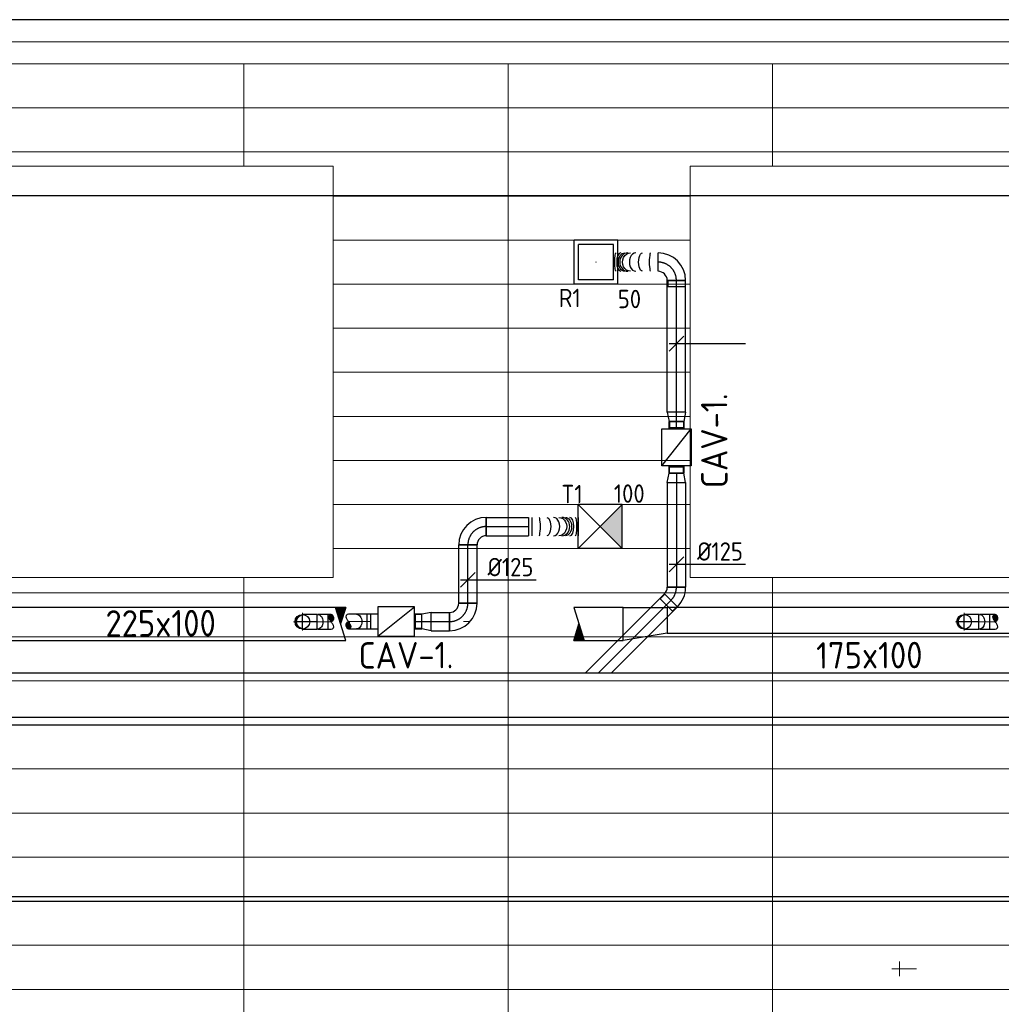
# Model space of a CAD drawing. Header units: millimetres. Extents: x -73257 to 31053, y 5203 to 51987.
# Tile 22 of 58: x -43694 to -37011, y 13117 to 19819. Entities that reach past the tile are written whole.
import ezdxf
from ezdxf.enums import TextEntityAlignment as Align

# ---------------------------------------------------------------- set-up
doc = ezdxf.new("R2010")
doc.units = ezdxf.units.MM
doc.header["$LTSCALE"] = 50
doc.linetypes.add('CENTER2', pattern=[28.575, 19.05, -3.175, 3.175, -3.175])
for name, color, linetype in [('4plfd', 254, 'Continuous'), ('BALKEN', 7, 'Continuous'), ('WL570---_RETOUR', 100, 'Continuous'), ('WL570---_RETOUR_HL', 1, 'Continuous'), ('WL570---_TOEVOER', 200, 'Continuous'), ('WL570---_TOEVOER_HL', 1, 'Continuous'), ('WL570---_TOEVOER_RST', 3, 'Continuous'), ('WL570---_TOEVOER_RST_HL', 1, 'Continuous'), ('WM570---', 2, 'Continuous'), ('WM570---_RETOUR', 2, 'Continuous'), ('WM570---_RETOUR_PR', 2, 'Continuous'), ('WM570---_TOEVOER', 2, 'Continuous'), ('WM570---_TOEVOER_PR', 2, 'Continuous'), ('WM570---_TOEVOER_RST_PR', 1, 'Continuous')]:
    doc.layers.add(name, color=color, linetype=linetype)
for name, color, linetype, lineweight in [('WL570---_BESTAAND-HARTLIJN', 161, 'Continuous', 0), ('WL570---_BESTAAND-TOEVOER', 180, 'Continuous', 0), ('WL570---_DEMONTEREN', 10, 'Continuous', 0)]:
    doc.layers.add(name, color=color, linetype=linetype, lineweight=lineweight)
doc.layers.get('WL570---_DEMONTEREN').off()
doc.styles.add('BURO-025', font='ISO96.shx', dxfattribs={"height": 125})
doc.styles.add('MAATVOERING', font='ISO')

# ---------------------------------------------------------------- blocks, each defined once
blk = doc.blocks.new('Groep-41')
at = {"color": 8, "linetype": 'Continuous', "lineweight": 13}
for p, q in [((-73154.9, 18699.1), (-22154.9, 18699.1)), ((-73154.9, 18699.1), (-22154.9, 18699.1)), ((-73154.9, 18399.1), (-22154.9, 18399.1)), ((-43445, 18099.1), (-41015, 18099.1)), ((-43445, 17799.1), (-41015, 17799.1)), ((-43445, 17499.1), (-41015, 17499.1)), ((-41015, 17199.1), (-43445, 17199.1)), ((-43445, 16899.1), (-41015, 16899.1)), ((-41015, 16599.1), (-43445, 16599.1)), ((-41015, 16299.1), (-43445, 16299.1)), ((-41015, 15999.1), (-43445, 15999.1)), ((-41015, 15699.1), (-43445, 15699.1)), ((-22154.9, 15399.1), (-73154.9, 15399.1)), ((-73154.9, 15099.1), (-22154.9, 15099.1)), ((-22154.9, 14799.1), (-73154.9, 14799.1)), ((-22154.9, 14499.1), (-73154.9, 14499.1)), ((-22154.9, 14199.1), (-73154.9, 14199.1)), ((-22154.9, 13899.1), (-73154.9, 13899.1)), ((-22154.9, 13599.1), (-73154.9, 13599.1)), ((-73154.9, 13299.1), (-22154.9, 13299.1)), ((-73154.9, 12999.1), (-22154.9, 12999.1)), ((-73154.9, 12699.1), (-22154.9, 12699.1))]:
    blk.add_line(p, q, dxfattribs=at)
for points in [[(-45945, 18302.4), (-43445, 18302.4), (-43445, 15502.4), (-45945, 15502.4)], [(-41015, 18302.4), (-38515, 18302.4), (-38515, 15502.4), (-41015, 15502.4)]]:
    blk.add_lwpolyline(points, close=True, dxfattribs=at)
blk = doc.blocks.new('Groep-50')
at = {"color": 8, "linetype": 'Continuous', "lineweight": 13}
for p, q in [((-22004.9, 19149), (-54854.9, 19149.1)), ((-36854.9, 18999.1), (-54854.9, 18999.1)), ((-22154.9, 18999.1), (-54854.9, 18999.1)), ((-44054.9, 18999.1), (-44054.9, 18302.4)), ((-42254.9, 18999.1), (-42254.9, 6825.7)), ((-40454.9, 18999.1), (-40454.9, 18302.4)), ((-44054.9, 15502.4), (-44054.9, 6698.7)), ((-40454.9, 15502.4), (-40454.9, 7003.9))]:
    blk.add_line(p, q, dxfattribs=at)
at = {"color": 8}
blk.add_blockref('Groep-41', (0, 0), dxfattribs=at)
blk = doc.blocks.new('Block plafond 3e verd')
at = {"layer": '4plfd'}
blk.add_blockref('Groep-50', (73304.912, -19149.14), dxfattribs=at)
blk = doc.blocks.new('OBO10000090ZE')
blk.add_lwpolyline([(-50, 0), (50, 0), (50, 100, 1), (-50, 100)], format="xyb", close=True)
at = {"layer": 'WL570---_BESTAAND-HARTLIJN'}
for points in [[(0, 0), (0, 150)], [(-50, 100), (50, 100)]]:
    blk.add_lwpolyline(points, dxfattribs=at)
blk = doc.blocks.new('KARO')
for p, q in [((1, 0.5), (0, 0.5)), ((0, -0.5), (1, -0.5))]:
    blk.add_line(p, q)
at = {"invisible_edges": 15}
blk.add_3dface([(0, 0.5), (0, -0.5), (1, -0.5), (1, 0.5)], dxfattribs=at)
at = {"layer": 'WL570---_BESTAAND-HARTLIJN'}
blk.add_line((0, 0), (1, 0), dxfattribs=at)
blk = doc.blocks.new('*X145')
at = {"color": 0, "linetype": 'Continuous'}
for p, q in [((0.828, 0.34), (1.136, 0.34)), ((0.828, 0.32), (1.14, 0.32)), ((0.83, 0.36), (1.13, 0.36)), ((0.831, 0.3), (1.144, 0.3)), ((0.835, 0.38), (1.123, 0.38)), ((0.836, 0.28), (1.147, 0.28)), ((0.843, 0.4), (1.115, 0.4)), ((0.843, 0.26), (1.148, 0.26)), ((0.854, 0.42), (1.106, 0.42)), ((0.854, 0.24), (1.149, 0.24)), ((0.866, 0.22), (1.148, 0.22)), ((0.869, 0.44), (1.096, 0.44)), ((0.878, 0.2), (1.146, 0.2)), ((0.889, 0.46), (1.083, 0.46)), ((0.89, 0.18), (1.142, 0.18)), ((0.903, 0.16), (1.136, 0.16)), ((0.915, 0.14), (1.129, 0.14)), ((0.919, 0.48), (1.062, 0.48)), ((0.927, 0.12), (1.12, 0.12)), ((0.939, 0.1), (1.108, 0.1)), ((0.952, 0.08), (1.094, 0.08)), ((0.964, 0.06), (1.077, 0.06)), ((0.976, 0.04), (1.057, 0.04)), ((0.988, 0.02), (1.032, 0.02))]:
    blk.add_line(p, q, dxfattribs=at)
blk = doc.blocks.new('ROEND')
at = {"linetype": 'Continuous'}
blk.add_lwpolyline([(0, -0.5, 0.263278), (0.148, -0.416, 0.273688), (0.149, -0.251, 0.002128), (0.095, -0.16, 0.001216), (0, 0, 0.002865), (-0.087, 0.143, -0.004024), (-0.149, 0.245, -0.272805), (-0.15, 0.414, -0.266496), (0, 0.5, -0.266496), (0.091, 0.448, -0.126852), (0.149, 0.245, -0.14347), (0.112, 0.106, -0.133033), (0, 0)], format="xyb", dxfattribs=at)
blk.add_blockref('*X145', (-1, 0), dxfattribs=at)
blk = doc.blocks.new('VBX1001000010025000')
at = {"layer": 'WL570---_TOEVOER'}
for p, q in [((50, -100), (300, 100)), ((300, 0), (350, 0))]:
    blk.add_line(p, q, dxfattribs=at)
blk.add_lwpolyline([(50, -100), (300, -100), (300, 100), (50, 100)], close=True, dxfattribs=at)
for points in [[(50, 50), (0, 50), (0, -50), (50, -50)], [(300, -50), (350, -50), (350, 50), (300, 50)]]:
    blk.add_lwpolyline(points, dxfattribs=at)
blk = doc.blocks.new('RB45UP')
blk.add_lwpolyline([(0, -0.5), (0.707107, -0.5), (0.707107, 0.5), (0, 0.5, -0.133256), (0.128411, 0.465158, -0.106756), (0.25, 0.353553, -0.082828), (0.325143, 0.198077, -0.071352), (0.353553, 0, -0.071352), (0.325143, -0.198077, -0.082828), (0.25, -0.353553, -0.106756), (0.128411, -0.465158, -0.133256)], format="xyb", close=True)
at = {"layer": 'WL570---_BESTAAND-HARTLIJN'}
blk.add_line((0, 0), (0.707107, 0), dxfattribs=at)
blk = doc.blocks.new('OBO10000045O')
at = {"xscale": 100, "yscale": 100, "zscale": 100}
blk.add_blockref('RB45UP', (0, 0), dxfattribs=at)
blk = doc.blocks.new('*X15')
at = {"color": 0}
for p, q in [((-0.45, 0.011), (-0.45, 0.044)), ((-0.44, 0.05), (-0.44, 0.104)), ((-0.43, 0.079), (-0.43, 0.14)), ((-0.42, 0.104), (-0.42, 0.167)), ((-0.41, 0.125), (-0.41, 0.191)), ((-0.4, 0.143), (-0.4, 0.211)), ((-0.39, 0.16), (-0.39, 0.229)), ((-0.38, 0.175), (-0.38, 0.245)), ((-0.37, 0.189), (-0.37, 0.26)), ((-0.36, 0.203), (-0.36, 0.273)), ((-0.35, 0.215), (-0.35, 0.286)), ((-0.34, 0.226), (-0.34, 0.298)), ((-0.33, 0.237), (-0.33, 0.309)), ((-0.32, 0.247), (-0.32, 0.319)), ((-0.31, 0.256), (-0.31, 0.329)), ((-0.3, 0.265), (-0.3, 0.338)), ((-0.29, 0.273), (-0.29, 0.347)), ((-0.28, 0.281), (-0.28, 0.355)), ((-0.27, 0.289), (-0.27, 0.363)), ((-0.26, 0.296), (-0.26, 0.37)), ((-0.25, 0.302), (-0.25, 0.377)), ((-0.24, 0.309), (-0.24, 0.383)), ((-0.23, 0.315), (-0.23, 0.389)), ((-0.22, 0.32), (-0.22, 0.395)), ((-0.21, 0.326), (-0.21, 0.4)), ((-0.2, 0.331), (-0.2, 0.405)), ((-0.19, 0.335), (-0.19, 0.41)), ((-0.18, 0.34), (-0.18, 0.415)), ((-0.17, 0.344), (-0.17, 0.419)), ((-0.16, 0.348), (-0.16, 0.423)), ((-0.15, 0.351), (-0.15, 0.426)), ((-0.14, 0.355), (-0.14, 0.43)), ((-0.13, 0.358), (-0.13, 0.433)), ((-0.12, 0.36), (-0.12, 0.436)), ((-0.11, 0.363), (-0.11, 0.439)), ((-0.1, 0.365), (-0.1, 0.441)), ((-0.09, 0.367), (-0.09, 0.443)), ((-0.08, 0.369), (-0.08, 0.445)), ((-0.07, 0.371), (-0.07, 0.447)), ((-0.06, 0.372), (-0.06, 0.448)), ((-0.05, 0.374), (-0.05, 0.449)), ((-0.04, 0.375), (-0.04, 0.45)), ((-0.03, 0.375), (-0.03, 0.451)), ((-0.02, 0.376), (-0.02, 0.452)), ((-0.01, 0.376), (-0.01, 0.452)), ((0, 0.376), (0, 0.452)), ((0.01, 0.376), (0.01, 0.452)), ((0.02, 0.376), (0.02, 0.452)), ((0.03, 0.375), (0.03, 0.451)), ((0.04, 0.375), (0.04, 0.45)), ((0.05, 0.374), (0.05, 0.449)), ((0.06, 0.372), (0.06, 0.448)), ((0.07, 0.371), (0.07, 0.447)), ((0.08, 0.369), (0.08, 0.445)), ((0.09, 0.367), (0.09, 0.443)), ((0.1, 0.365), (0.1, 0.441)), ((0.11, 0.363), (0.11, 0.439)), ((0.12, 0.36), (0.12, 0.436)), ((0.13, 0.358), (0.13, 0.433)), ((0.14, 0.355), (0.14, 0.43)), ((0.15, 0.351), (0.15, 0.426)), ((0.16, 0.348), (0.16, 0.423)), ((0.17, 0.344), (0.17, 0.419)), ((0.18, 0.34), (0.18, 0.415)), ((0.19, 0.335), (0.19, 0.41)), ((0.2, 0.331), (0.2, 0.405)), ((0.21, 0.326), (0.21, 0.4)), ((0.22, 0.32), (0.22, 0.395)), ((0.23, 0.315), (0.23, 0.389)), ((0.24, 0.309), (0.24, 0.383)), ((0.25, 0.302), (0.25, 0.377)), ((0.26, 0.296), (0.26, 0.37)), ((0.27, 0.289), (0.27, 0.363)), ((0.28, 0.281), (0.28, 0.355)), ((0.29, 0.273), (0.29, 0.347)), ((0.3, 0.265), (0.3, 0.338)), ((0.31, 0.256), (0.31, 0.329)), ((0.32, 0.247), (0.32, 0.319)), ((0.33, 0.237), (0.33, 0.309)), ((0.34, 0.226), (0.34, 0.298)), ((0.35, 0.215), (0.35, 0.286)), ((0.36, 0.203), (0.36, 0.273)), ((0.37, 0.189), (0.37, 0.26)), ((0.38, 0.175), (0.38, 0.245)), ((0.39, 0.16), (0.39, 0.229)), ((0.4, 0.143), (0.4, 0.211)), ((0.41, 0.125), (0.41, 0.191)), ((0.42, 0.104), (0.42, 0.167)), ((0.43, 0.079), (0.43, 0.14)), ((0.44, 0.05), (0.44, 0.104)), ((0.45, 0.011), (0.45, 0.044))]:
    blk.add_line(p, q, dxfattribs=at)
blk = doc.blocks.new('KARODS')
blk.add_circle((0, 0), 0.5)
at = {"layer": 'WL570---_BESTAAND-HARTLIJN'}
for p, q in [((-0.6, 0), (0.6, 0)), ((0, -0.6), (0, 0.6))]:
    blk.add_line(p, q, dxfattribs=at)
at = {"layer": 'WL570---_BESTAAND-TOEVOER'}
blk.add_blockref('*X15', (0, 0), dxfattribs=at)
blk = doc.blocks.new('OBO10000090SE')
at = {"layer": 'WL570---_TOEVOER'}
for p, q in [((0, 0), (0, 150)), ((-50, 100), (50, 100))]:
    blk.add_line(p, q, dxfattribs=at)
blk.add_lwpolyline([(-50, 100), (-50, 0), (50, 0), (50, 100)], dxfattribs=at)
at = {"layer": 'WL570---_TOEVOER', "xscale": 100, "yscale": 100, "zscale": 100}
blk.add_blockref('KARODS', (0, 100), dxfattribs=at)
blk = doc.blocks.new('KARH')
for p, q in [((1, 0.5), (0, 0.5)), ((0, -0.5), (1, -0.5))]:
    blk.add_line(p, q)
at = {"invisible_edges": 15}
blk.add_3dface([(0, 0.5), (0, -0.5), (1, -0.5), (1, 0.5)], dxfattribs=at)
blk = doc.blocks.new('*X210')
at = {"color": 0, "linetype": 'Continuous'}
for p, q in [((0.605, 0), (0.723, 0)), ((0.612, 0.02), (0.717, 0.02)), ((0.618, 0.04), (0.71, 0.04)), ((0.624, 0.06), (0.704, 0.06)), ((0.631, 0.08), (0.698, 0.08)), ((0.637, 0.1), (0.691, 0.1)), ((0.643, 0.12), (0.685, 0.12)), ((0.65, 0.14), (0.679, 0.14)), ((0.656, 0.16), (0.672, 0.16)), ((0.662, 0.18), (0.666, 0.18)), ((0.517, -0.28), (0.811, -0.28)), ((0.523, -0.26), (0.805, -0.26)), ((0.53, -0.24), (0.799, -0.24)), ((0.536, -0.22), (0.793, -0.22)), ((0.542, -0.2), (0.786, -0.2)), ((0.549, -0.18), (0.78, -0.18)), ((0.555, -0.16), (0.774, -0.16)), ((0.561, -0.14), (0.767, -0.14)), ((0.568, -0.12), (0.761, -0.12)), ((0.574, -0.1), (0.755, -0.1)), ((0.58, -0.08), (0.748, -0.08)), ((0.586, -0.06), (0.742, -0.06)), ((0.593, -0.04), (0.736, -0.04)), ((0.599, -0.02), (0.729, -0.02)), ((0.511, -0.3), (0.818, -0.3))]:
    blk.add_line(p, q, dxfattribs=at)
blk = doc.blocks.new('RHEND')
at = {"linetype": 'Continuous'}
for p, q in [((0, -0.5), (-0.316, 0.5)), ((0, 0.5), (-0.158, 0))]:
    blk.add_line(p, q, dxfattribs=at)
at = {"linetype": 'Continuous', "xscale": -1, "rotation": 180}
blk.add_blockref('*X210', (-0.822, 0.186), dxfattribs=at)
blk = doc.blocks.new('VV122510017510003000LG')
blk.add_lwpolyline([(0, -112.5), (300, -112.5), (300, 62.5), (0, 112.5)], close=True)
at = {"invisible_edges": 15}
blk.add_3dface([(0, -112.5), (300, -112.5), (300, 62.5), (0, 112.5)], dxfattribs=at)
blk = doc.blocks.new('*U605')
at = {"color": 0, "ltscale": 10}
for p, q in [((150, 150, -2500), (-150, 150, -2500)), ((-150, -150, -2500), (-150, 150, -2500)), ((150, -150, -2500), (-150, 150, -2500)), ((-150, -150, -2500), (150, 150, -2500)), ((150, -150, -2500), (150, 150, -2500)), ((150, -150, -2500), (-150, -150, -2500))]:
    blk.add_line(p, q, dxfattribs=at)
at = {"layer": 'WL570---_TOEVOER_RST_HL', "linetype": 'CENTER2'}
blk.add_circle((0, 0, -2500), 0.075, dxfattribs=at)
at = {"layer": 'WL570---_TOEVOER_RST', "color": 2, "style": 'BURO-025'}
for tag in ['MC', 'Q']:
    blk.add_attdef(tag, text='', height=125, dxfattribs=at).set_placement((0, 0), align=Align.MIDDLE)
at = {"layer": 'WM570---_TOEVOER_RST_PR', "color": 2, "style": 'BURO-025'}
blk.add_attdef('POSNR', text='', height=125, dxfattribs=at).set_placement((0, 0), align=Align.MIDDLE)
blk = doc.blocks.new('*U650')
at = {"color": 0, "ltscale": 10}
for p, q in [((-125, -62.5, -2700), (-125, 62.5, -2700)), ((62.5, -125, -2700), (-62.5, -125, -2700))]:
    blk.add_line(p, q, dxfattribs=at)
for radius in [187.5, 62.5]:
    blk.add_arc((-125, -125, -2700), radius, 0, 90, dxfattribs=at)
at = {"layer": 'WL570---_TOEVOER_HL', "linetype": 'CENTER2'}
blk.add_arc((-125, -125, -2700), 125, 0, 90, dxfattribs=at)
at = {"layer": 'WM570---_TOEVOER_PR', "color": 2, "style": 'BURO-025'}
blk.add_attdef('POSNR', text='', height=125, dxfattribs=at).set_placement((0, 0), align=Align.MIDDLE)
blk = doc.blocks.new('*U651')
at = {"color": 0, "ltscale": 10}
for p, q in [((0, 62.5, -2700), (397, 62.5, -2700)), ((0, -62.5, -2700), (0, 62.5, -2700)), ((397, 62.5, -2700), (397, -62.5, -2700)), ((0, -62.5, -2700), (397, -62.5, -2700))]:
    blk.add_line(p, q, dxfattribs=at)
at = {"layer": 'WL570---_TOEVOER_HL', "linetype": 'CENTER2'}
blk.add_line((0, 0, -2700), (397, 0, -2700), dxfattribs=at)
at = {"layer": 'WM570---_TOEVOER_PR', "color": 2, "style": 'BURO-025'}
blk.add_attdef('POSNR', text='', height=125, dxfattribs=at).set_placement((0, 0), align=Align.MIDDLE)
blk = doc.blocks.new('*U652')
at = {"color": 0, "ltscale": 10}
for p, q in [((-62.5, 125, -2700), (62.5, 125, -2700)), ((-125, -62.5, -2700), (-125, 62.5, -2700))]:
    blk.add_line(p, q, dxfattribs=at)
for radius, end in [(62.5, 0), (187.5, 360)]:
    blk.add_arc((-125, 125, -2700), radius, 270, end, dxfattribs=at)
at = {"layer": 'WL570---_TOEVOER_HL', "linetype": 'CENTER2'}
blk.add_arc((-125, 125, -2700), 125, 270, 0, dxfattribs=at)
at = {"layer": 'WM570---_TOEVOER_PR', "color": 2, "style": 'BURO-025'}
blk.add_attdef('POSNR', text='', height=125, dxfattribs=at).set_placement((0, 0), align=Align.MIDDLE)
blk = doc.blocks.new('*U653')
at = {"color": 0, "ltscale": 10}
for p, q in [((0, 62.5, -2700), (287.5, 62.5, -2700)), ((0, -62.5, -2700), (0, 62.5, -2700)), ((287.5, 62.5, -2700), (287.5, -62.5, -2700)), ((0, -62.5, -2700), (287.5, -62.5, -2700))]:
    blk.add_line(p, q, dxfattribs=at)
at = {"layer": 'WL570---_TOEVOER_HL', "linetype": 'CENTER2'}
blk.add_line((0, 0, -2700), (287.5, 0, -2700), dxfattribs=at)
at = {"layer": 'WM570---_TOEVOER_PR', "color": 2, "style": 'BURO-025'}
blk.add_attdef('POSNR', text='', height=125, dxfattribs=at).set_placement((0, 0), align=Align.MIDDLE)
blk = doc.blocks.new('*U654')
at = {"color": 0, "ltscale": 10}
for p, q in [((0, 62.5, -2700), (0, -62.5, -2700)), ((22.2, 62.5, -2700), (22.2, -62.5, -2700)), ((337.5, 62.5, -2700), (337.5, -62.5, -2700))]:
    blk.add_line(p, q, dxfattribs=at)
for centre, major_axis, ratio, start_param, end_param in [((72, 0, -2700), (0, -62.5), 0.147503, 0, 3.141593), ((171.1, 0, -2700), (0, -62.5), 0.675767, 0, 3.141593), ((227.6, 0, -2700), (0, 62.5), 0.86403, 3.141593, 6.283185), ((282.8, 0, -2700), (0, 62.5), 0.429945, 3.141593, 6.283185)]:
    blk.add_ellipse(centre, major_axis=major_axis, ratio=ratio, start_param=start_param, end_param=end_param, dxfattribs=at)
at = {"color": 0, "ltscale": 10, "extrusion": (0, 0, -1)}
for centre, major_axis, ratio, start_param, end_param in [((125, 0, -2700), (0, 62.5), 0.429945, 0, 3.141593), ((206.4, 0, -2700), (0, 62.5), 0.86403, 0, 3.141593), ((251.6, 0, -2700), (0, -62.5), 0.675767, 3.141593, 6.283185), ((318.7, 0, -2700), (0, -62.5), 0.147503, 3.141593, 6.283185)]:
    blk.add_ellipse(centre, major_axis=major_axis, ratio=ratio, start_param=start_param, end_param=end_param, dxfattribs=at)
at = {"layer": 'WM570---_TOEVOER_PR', "color": 2, "style": 'BURO-025'}
blk.add_attdef('POSNR', text='', height=125, dxfattribs=at).set_placement((0, 0), align=Align.MIDDLE)
blk = doc.blocks.new('*U663')
at = {"color": 0, "ltscale": 10}
for p, q in [((0, 47.5), (-42.6, 47.5)), ((-42.6, -47.5), (-42.6, 47.5)), ((-42.6, -47.5), (-42.6, 47.5)), ((64.2, 62.5), (0, 50)), ((0, -50), (0, 50)), ((64.2, -62.5), (64.2, 62.5)), ((0, -47.5), (-42.6, -47.5)), ((64.2, -62.5), (0, -50))]:
    blk.add_line(p, q, dxfattribs=at)
at = {"layer": 'WL570---_RETOUR_HL', "linetype": 'CENTER2'}
blk.add_line((0, 0), (64.2, 0), dxfattribs=at)
for centre in [(0, 0), (64.2, 0)]:
    blk.add_circle(centre, 0.075, dxfattribs=at)
at = {"layer": 'WM570---_RETOUR_PR', "color": 2, "style": 'BURO-025'}
blk.add_attdef('POSNR', text='', height=125, dxfattribs=at).set_placement((0, 0), align=Align.MIDDLE)
blk = doc.blocks.new('*U664')
at = {"color": 0, "ltscale": 10}
for p, q in [((-51.8, -62.5), (-51.8, 62.5)), ((80.8, 7.6), (-7.6, -80.8)), ((78.6, 5.4), (-5.4, -78.6)), ((78.6, 5.4), (109.9, -26)), ((109.9, -26), (26, -109.9)), ((-5.4, -78.6), (26, -109.9))]:
    blk.add_line(p, q, dxfattribs=at)
for radius in [187.6, 62.6]:
    blk.add_arc((-51.8, -125.1), radius, 45, 90, dxfattribs=at)
at = {"layer": 'WL570---_RETOUR_HL', "linetype": 'CENTER2'}
blk.add_arc((-51.8, -125.1), 125.1, 45, 90, dxfattribs=at)
at = {"layer": 'WM570---_RETOUR_PR', "color": 2, "style": 'BURO-025'}
blk.add_attdef('POSNR', text='', height=125, dxfattribs=at).set_placement((0, 0), align=Align.MIDDLE)
blk = doc.blocks.new('*U665')
at = {"color": 0, "ltscale": 10}
for p, q in [((0, 62.5), (713.9, 62.5)), ((0, -62.5), (0, 62.5)), ((713.9, 62.5), (713.9, -62.5)), ((0, -62.5), (713.9, -62.5))]:
    blk.add_line(p, q, dxfattribs=at)
at = {"layer": 'WL570---_RETOUR_HL', "linetype": 'CENTER2'}
blk.add_line((0, 0), (713.9, 0), dxfattribs=at)
at = {"layer": 'WM570---_RETOUR_PR', "color": 2, "style": 'BURO-025'}
blk.add_attdef('POSNR', text='', height=125, dxfattribs=at).set_placement((0, 0), align=Align.MIDDLE)
blk = doc.blocks.new('*U666')
at = {"color": 0, "ltscale": 10}
for p, q in [((0, 47.5, -2700), (-42.6, 47.5, -2700)), ((-42.6, -47.5, -2700), (-42.6, 47.5, -2700)), ((-42.6, -47.5, -2700), (-42.6, 47.5, -2700)), ((64.2, 62.5, -2700), (0, 50, -2700)), ((0, -50, -2700), (0, 50, -2700)), ((64.2, -62.5, -2700), (64.2, 62.5, -2700)), ((0, -47.5, -2700), (-42.6, -47.5, -2700)), ((64.2, -62.5, -2700), (0, -50, -2700))]:
    blk.add_line(p, q, dxfattribs=at)
at = {"layer": 'WL570---_RETOUR_HL', "linetype": 'CENTER2'}
blk.add_line((0, 0, -2700), (64.2, 0, -2700), dxfattribs=at)
for centre in [(0, 0, -2700), (64.2, 0, -2700)]:
    blk.add_circle(centre, 0.075, dxfattribs=at)
at = {"layer": 'WM570---_RETOUR_PR', "color": 2, "style": 'BURO-025'}
blk.add_attdef('POSNR', text='', height=125, dxfattribs=at).set_placement((0, 0), align=Align.MIDDLE)
blk = doc.blocks.new('*U667')
at = {"color": 0, "ltscale": 10}
for p, q in [((149, 149, -2500), (-149, 149, -2500)), ((-149, -149, -2500), (-149, 149, -2500)), ((149, -149, -2500), (149, 149, -2500)), ((120, 120, -2500), (-120, 120, -2500)), ((-120, -120, -2500), (-120, 120, -2500)), ((120, -120, -2500), (120, 120, -2500)), ((120, -120, -2500), (-120, -120, -2500)), ((149, -149, -2500), (-149, -149, -2500))]:
    blk.add_line(p, q, dxfattribs=at)
at = {"layer": 'WL570---_RETOUR_HL', "linetype": 'CENTER2'}
blk.add_circle((0, 0, -2500), 0.075, dxfattribs=at)
at = {"layer": 'WL570---_RETOUR', "color": 2, "style": 'BURO-025'}
for tag in ['MC', 'Q']:
    blk.add_attdef(tag, text='', height=125, dxfattribs=at).set_placement((0, 0), align=Align.MIDDLE)
at = {"layer": 'WM570---_RETOUR_PR', "color": 2, "style": 'BURO-025'}
blk.add_attdef('POSNR', text='', height=125, dxfattribs=at).set_placement((0, 0), align=Align.MIDDLE)
blk = doc.blocks.new('*U692')
at = {"layer": 'WM570---_RETOUR', "color": 0, "ltscale": 10}
for p, q in [((-50, -50), (50, 50)), ((-50, 0), (471.5, 0))]:
    blk.add_line(p, q, dxfattribs=at)
at = {"layer": 'WM570---_RETOUR', "color": 0, "style": 'BURO-025'}
blk.add_text('%%c125', height=125, dxfattribs=at).set_placement((141.1, 25))
blk = doc.blocks.new('*U693')
at = {"layer": 'WM570---_TOEVOER', "color": 0, "ltscale": 10}
for p, q in [((-50, -50), (50, 50)), ((-50, 0), (464.7, 0))]:
    blk.add_line(p, q, dxfattribs=at)
at = {"layer": 'WM570---_TOEVOER', "color": 0, "style": 'BURO-025'}
blk.add_text('%%c125', height=125, dxfattribs=at).set_placement((134.3, 25))
blk = doc.blocks.new('*U875')
at = {"color": 0, "ltscale": 10}
for p, q in [((0, 62.5, -2700), (123.8, 62.5, -2700)), ((0, -62.5, -2700), (0, 62.5, -2700)), ((123.8, 62.5, -2700), (123.8, -62.5, -2700)), ((0, -62.5, -2700), (123.8, -62.5, -2700))]:
    blk.add_line(p, q, dxfattribs=at)
at = {"layer": 'WL570---_TOEVOER_HL', "linetype": 'CENTER2'}
blk.add_line((0, 0, -2700), (123.8, 0, -2700), dxfattribs=at)
at = {"layer": 'WM570---_TOEVOER_PR', "color": 2, "style": 'BURO-025'}
blk.add_attdef('POSNR', text='', height=125, dxfattribs=at).set_placement((0, 0), align=Align.MIDDLE)
blk = doc.blocks.new('*U876')
at = {"color": 0, "ltscale": 10}
for p, q in [((0, 47.5, -2700), (-42.6, 47.5, -2700)), ((-42.6, -47.5, -2700), (-42.6, 47.5, -2700)), ((-42.6, -47.5, -2700), (-42.6, 47.5, -2700)), ((64.2, 62.5, -2700), (0, 50, -2700)), ((0, -50, -2700), (0, 50, -2700)), ((64.2, -62.5, -2700), (64.2, 62.5, -2700)), ((0, -47.5, -2700), (-42.6, -47.5, -2700)), ((64.2, -62.5, -2700), (0, -50, -2700))]:
    blk.add_line(p, q, dxfattribs=at)
at = {"layer": 'WL570---_TOEVOER_HL', "linetype": 'CENTER2'}
blk.add_line((0, 0, -2700), (64.2, 0, -2700), dxfattribs=at)
for centre in [(0, 0, -2700), (64.2, 0, -2700)]:
    blk.add_circle(centre, 0.075, dxfattribs=at)
at = {"layer": 'WM570---_TOEVOER_PR', "color": 2, "style": 'BURO-025'}
blk.add_attdef('POSNR', text='', height=125, dxfattribs=at).set_placement((0, 0), align=Align.MIDDLE)
blk = doc.blocks.new('*U881')
at = {"color": 0, "ltscale": 10}
for p, q in [((0, 62.5, -2700), (896.4, 62.5, -2700)), ((0, -62.5, -2700), (0, 62.5, -2700)), ((896.4, 62.5, -2700), (896.4, -62.5, -2700)), ((0, -62.5, -2700), (896.4, -62.5, -2700))]:
    blk.add_line(p, q, dxfattribs=at)
at = {"layer": 'WL570---_RETOUR_HL', "linetype": 'CENTER2'}
blk.add_line((0, 0, -2700), (896.4, 0, -2700), dxfattribs=at)
at = {"layer": 'WM570---_RETOUR_PR', "color": 2, "style": 'BURO-025'}
blk.add_attdef('POSNR', text='', height=125, dxfattribs=at).set_placement((0, 0), align=Align.MIDDLE)
blk = doc.blocks.new('*U882')
at = {"layer": 'WM570---_RETOUR', "color": 0, "ltscale": 10}
for p, q in [((-50, -50), (50, 50)), ((-50, 0), (471.5, 0))]:
    blk.add_line(p, q, dxfattribs=at)
blk = doc.blocks.new('*U883')
at = {"color": 0, "ltscale": 10}
for p, q in [((-125, -62.5, -2700), (-125, 62.5, -2700)), ((62.5, -125, -2700), (-62.5, -125, -2700)), ((-59.375, -125, -2700), (-59.375, -169.3, -2700)), ((59.375, -125, -2700), (-59.375, -125, -2700)), ((59.375, -125, -2700), (59.375, -169.3, -2700)), ((59.375, -169.3, -2700), (-59.375, -169.3, -2700))]:
    blk.add_line(p, q, dxfattribs=at)
for radius in [187.5, 62.5]:
    blk.add_arc((-125, -125, -2700), radius, 0, 90, dxfattribs=at)
at = {"layer": 'WL570---_RETOUR_HL', "linetype": 'CENTER2'}
blk.add_arc((-125, -125, -2700), 125, 0, 90, dxfattribs=at)
at = {"layer": 'WM570---_RETOUR_PR', "color": 2, "style": 'BURO-025'}
blk.add_attdef('POSNR', text='', height=125, dxfattribs=at).set_placement((0, 0), align=Align.MIDDLE)
blk = doc.blocks.new('*U884')
at = {"color": 0, "ltscale": 10}
for p, q in [((0, 62.5, -2700), (0, -62.5, -2700)), ((302.4, 62.5, -2700), (302.4, -62.5, -2700))]:
    blk.add_line(p, q, dxfattribs=at)
for centre, major_axis, ratio, start_param, end_param in [((50.2, 0, -2700), (0, -62.5), 0.152341, 0, 3.141593), ((151.7, 0, -2700), (0, -62.5), 0.693852, 0, 3.141593), ((205.9, 0, -2700), (0, 62.5), 0.881553, 3.141593, 6.283185), ((253.9, 0, -2700), (0, 62.5), 0.443201, 3.141593, 6.283185)]:
    blk.add_ellipse(centre, major_axis=major_axis, ratio=ratio, start_param=start_param, end_param=end_param, dxfattribs=at)
at = {"color": 0, "ltscale": 10, "extrusion": (0, 0, -1)}
for centre, major_axis, ratio, start_param, end_param in [((104.7, 0, -2700), (0, 62.5), 0.443201, 0, 3.141593), ((186.9, 0, -2700), (0, 62.5), 0.881553, 0, 3.141593), ((226.5, 0, -2700), (0, -62.5), 0.693852, 3.141593, 6.283185), ((285.7, 0, -2700), (0, -62.5), 0.152341, 3.141593, 6.283185)]:
    blk.add_ellipse(centre, major_axis=major_axis, ratio=ratio, start_param=start_param, end_param=end_param, dxfattribs=at)
at = {"layer": 'WM570---_RETOUR_PR', "color": 2, "style": 'BURO-025'}
blk.add_attdef('POSNR', text='', height=125, dxfattribs=at).set_placement((0, 0), align=Align.MIDDLE)

msp = doc.modelspace()

# ---------------------------------------------------------------- hatches: boundary and pattern name
at = {"layer": 'WL570---_TOEVOER'}
msp.add_hatch(color=256, dxfattribs=at).paths.add_polyline_path([(-39592.805, 16219.012), (-39742.805, 16369.012), (-39592.805, 16519.012)])

# ---------------------------------------------------------------- linework, layer by layer
at = {"layer": 'BALKEN', "linetype": 'Continuous'}
for p, q in [((-19968.519, 19819.092), (-53167.067, 19819.092)), ((-21168.519, 18619.092), (-53167.067, 18619.092)), ((-70368.496, 15019.092), (-21168.496, 15019.092)), ((-70368.496, 13819.092), (-21168.496, 13819.092)), ((-70358.294, 13850.293), (-21158.294, 13850.293))]:
    msp.add_line(p, q, dxfattribs=at)
at = {"layer": 'WL570---_RETOUR'}
for p, q in [((-39323.226, 16783.438), (-39123.226, 17033.438)), ((-39223.226, 17033.438), (-39223.226, 17083.438)), ((-39304.048, 15911.103), (-39844.113, 15371.038)), ((-39215.66, 15822.715), (-39667.337, 15371.038))]:
    msp.add_line(p, q, dxfattribs=at)
msp.add_lwpolyline([(-39323.226, 16783.438), (-39323.226, 17033.438), (-39123.226, 17033.438), (-39123.226, 16783.438)], close=True, dxfattribs=at)
for points in [[(-39273.226, 17033.438), (-39273.226, 17083.438), (-39173.226, 17083.438), (-39173.226, 17033.438)], [(-39173.226, 16783.438), (-39173.226, 16733.438), (-39273.226, 16733.438), (-39273.226, 16783.438)]]:
    msp.add_lwpolyline(points, dxfattribs=at)
at = {"layer": 'WL570---_RETOUR_HL', "linetype": 'CENTER2'}
msp.add_line((-39259.854, 15866.909), (-39755.725, 15371.038), dxfattribs=at)

# ---------------------------------------------------------------- block references
at = {"layer": 'WL570---_BESTAAND-TOEVOER'}
msp.add_blockref('VBX1001000010025000', (-41305.835, 15721.966), dxfattribs=at)
at = {"layer": 'WL570---_BESTAAND-TOEVOER', "rotation": 90}
msp.add_blockref('OBO10000090SE', (-41669.368, 15720.842), dxfattribs=at)
at = {"layer": 'WL570---_DEMONTEREN', "yscale": 100, "zscale": 100, "rotation": 180}
for p, xscale in [((-40636.815, 15721.966), 36.14221262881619), ((-37605.445, 13359.571), -16.03765465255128)]:
    msp.add_blockref('KARO', p, dxfattribs=dict(at, xscale=xscale))
at = {"layer": 'WL570---_DEMONTEREN', "xscale": -1, "rotation": 90}
msp.add_blockref('OBO10000090ZE', (-37605.445, 13359.571), dxfattribs=at)
at = {"layer": 'WL570---_RETOUR'}
for name, p in [('Block plafond 3e verd', (-71418.596, 19669.012)), ('*U883', (-39223.151, 18169.012, 2700))]:
    msp.add_blockref(name, p, dxfattribs=at)
ref = msp.add_blockref('*U667', (-39770.524, 18169.012, 2500), dxfattribs=at)
ref.add_attrib('Q', '50', dxfattribs={"color": 2, "height": 125, "style": 'BURO-025'}).set_placement((-39542.85, 17917.912, 2350), align=Align.MIDDLE)
ref.add_attrib('MC', 'R1', dxfattribs={"color": 2, "height": 125, "style": 'BURO-025'}).set_placement((-39949.327, 17925.03, 2350), align=Align.MIDDLE)
for name, p, rotation in [('*U884', (-39348.151, 18169.012, 2700), 180), ('*U881', (-39223.151, 17147.638, 2700), 90), ('*U666', (-39223.226, 17083.438, 2700), 90), ('*U663', (-39223.226, 16733.438), 270), ('*U665', (-39223.226, 16669.238), 270), ('*U664', (-39223.226, 15903.537), 270)]:
    msp.add_blockref(name, p, dxfattribs=dict(at, rotation=rotation))
at = {"layer": 'WL570---_RETOUR', "xscale": 18714.15676047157, "yscale": 300, "zscale": 100}
msp.add_blockref('KARH', (-52341.447, 15221.038), dxfattribs=at)
at = {"layer": 'WL570---_TOEVOER'}
ref = msp.add_blockref('*U605', (-39742.805, 16369.012, 2500), dxfattribs=at)
ref.add_attrib('Q', '100', (-39649.044, 16530.92), dxfattribs={"layer": 'WL570---_TOEVOER_RST', "color": 2, "height": 125, "style": 'BURO-025'})
ref.add_attrib('MC', 'T1', (-40006.269, 16527.589), dxfattribs={"layer": 'WL570---_TOEVOER_RST', "color": 2, "height": 125, "style": 'BURO-025'})
at = {"layer": 'WL570---_TOEVOER', "rotation": 90}
for name, p in [('*U650', (-40642.805, 16369.012, 2700)), ('*U651', (-40642.805, 15846.966, 2700)), ('OBO10000090SE', (-37164.149, 15720.842))]:
    msp.add_blockref(name, p, dxfattribs=at)
at = {"layer": 'WL570---_TOEVOER'}
for name, p in [('*U653', (-40517.805, 16369.012, 2700)), ('*U654', (-40230.305, 16369.012, 2700)), ('*U652', (-40642.805, 15721.966, 2700)), ('OBO10000045O', (-41664.863, 15720.842)), ('OBO10000045O', (-41400.015, 15721.966)), ('*U876', (-40955.835, 15721.966, 2700)), ('*U875', (-40891.635, 15721.966, 2700)), ('OBO10000045O', (-37159.644, 15720.842))]:
    msp.add_blockref(name, p, dxfattribs=at)
for name, p, xscale, yscale, zscale in [('KARH', (-43879.263, 15706.592), 2406.000513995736, 225, 100), ('RHEND', (-41473.263, 15706.592), 225, 225, 225), ('KARH', (-39285.577, 15731.592), 2352.530819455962, 175, 100), ('KARO', (-41594.978, 15720.842), 22.3705622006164, 100, 100), ('ROEND', (-41572.607, 15720.842), 100, 100, 100), ('KARO', (-37089.759, 15720.842), 37.70523179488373, 100, 100), ('ROEND', (-37052.054, 15720.842), 100, 100, 100)]:
    msp.add_blockref(name, p, dxfattribs=dict(at, xscale=xscale, yscale=yscale, zscale=zscale))
at = {"layer": 'WL570---_TOEVOER', "rotation": 180}
for name, p, xscale, yscale, zscale in [('KARH', (-39585.577, 15706.592), 336.3778690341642, 225, 100), ('RHEND', (-39921.955, 15706.592), 225, 225, 225), ('ROEND', (-41456.212, 15721.966), 100, 100, 100), ('KARO', (-41400.015, 15721.966), 56.19741442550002, 100, 100), ('KARO', (-41305.835, 15721.966), 23.46876233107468, 100, 100)]:
    msp.add_blockref(name, p, dxfattribs=dict(at, xscale=xscale, yscale=yscale, zscale=zscale))
at = {"layer": 'WL570---_TOEVOER', "xscale": -1, "rotation": 180}
msp.add_blockref('VV122510017510003000LG', (-39585.577, 15706.592), dxfattribs=at)
at = {"layer": 'WM570---_RETOUR'}
for name, p in [('*U882', (-39223.151, 17613.937, 2700)), ('*U692', (-39223.226, 16111.87))]:
    msp.add_blockref(name, p, dxfattribs=at)
at = {"layer": 'WM570---_TOEVOER'}
msp.add_blockref('*U693', (-40642.805, 16005.669, 2700), dxfattribs=at)

# ---------------------------------------------------------------- texts
at = {"layer": 'WM570---', "color": 1, "style": 'MAATVOERING'}
msp.add_text('CAV-1.', height=180, rotation=90.2463589, dxfattribs=at).set_placement((-38874.012, 16630.704))
at = {"layer": 'WM570---', "style": 'MAATVOERING'}
for s, p in [('225x100', (-43109.228, 15619.053)), ('CAV-1.', (-41386.318, 15401.718)), ('175x100', (-38271.434, 15401.718))]:
    msp.add_text(s, height=180, rotation=0.2463589, dxfattribs=at).set_placement(p)

doc.saveas('drawing.dxf')
